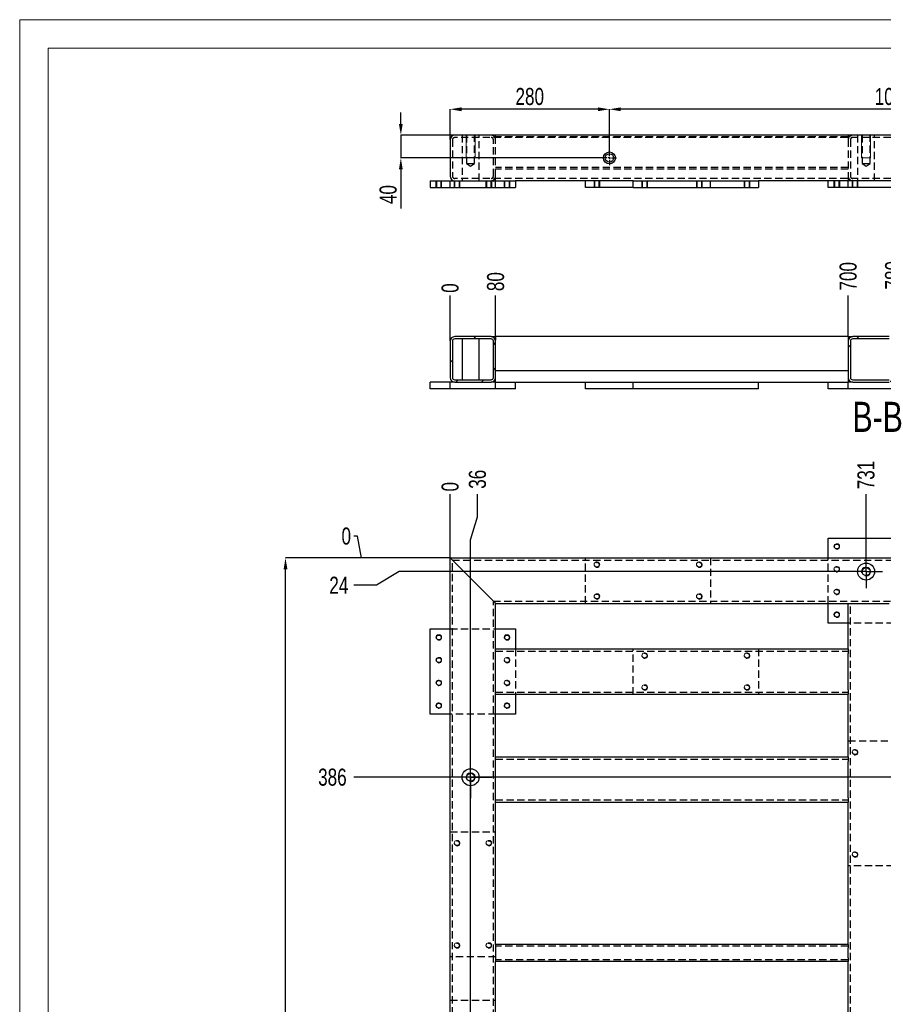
# Model space of a CAD drawing. Header units: millimetres. Extents: x 0 to 841, y 0 to 594.
# Tile 9 of 19: x 0 to 152, y 421 to 594. Entities that reach past the tile are written whole.
import ezdxf

# ---------------------------------------------------------------- set-up
doc = ezdxf.new("R2010")
doc.units = ezdxf.units.MM
doc.header["$PDSIZE"] = -1
doc.linetypes.add('CENTERX2', pattern=[20.32, 12.7, -2.54, 2.54, -2.54])
doc.linetypes.add('HIDDEN', pattern=[1.905, 1.27, -0.635])
for name, color, linetype in [('COTES', 1, 'Continuous'), ('NOTES', 6, 'Continuous'), ('TRAIT-FINS', 9, 'Continuous'), ('TRAIT-MIXTES', 3, 'CENTERX2'), ('TRAIT-TIRET', 2, 'HIDDEN')]:
    doc.layers.add(name, color=color, linetype=linetype)
doc.layers.add('TRAIT-FORT', color=4, linetype='Continuous', lineweight=25)
doc.styles.add('SLDTEXTSTYLE0', font='TXT', dxfattribs={"width": 0.75})
doc.dimstyles.new('SLDDIMSTYLE0', dxfattribs={"dimtxt": 3, "dimasz": 0.333333, "dimexe": 0, "dimexo": 0.0625, "dimgap": 0.75, "dimtad": 0, "dimtih": 1, "dimtoh": 1, "dimdec": 0, "dimlfac": 10, "dimrnd": 1e-09, "dimdsep": 46, "dimtxsty": 'SLDTEXTSTYLE0', "dimblk1": 'ORIGIN', "dimblk2": 'ORIGIN', "dimsah": 1, "dimcen": 0.09, "dimadec": 0, "dimazin": 2, "dimtfac": 1, "dimtdec": 0, "dimtofl": 0, "dimtmove": 0, "dimatfit": 3, "dimldrblk": 'ORIGIN', "dimfxl": 1, "dimfrac": 2, "dimtolj": 1, "dimtzin": 12, "dimarcsym": 0})
doc.dimstyles.new('SLDDIMSTYLE1', dxfattribs={"dimtxt": 3, "dimasz": 2, "dimexe": 0, "dimexo": 0.0625, "dimgap": 0.75, "dimtad": 0, "dimtih": 1, "dimtoh": 1, "dimdec": 0, "dimlfac": 10, "dimrnd": 1e-09, "dimzin": 12, "dimdsep": 46, "dimtxsty": 'SLDTEXTSTYLE0', "dimsah": 1, "dimcen": 0.09, "dimadec": 0, "dimazin": 3, "dimtfac": 1, "dimtdec": 0, "dimtofl": 0, "dimtmove": 0, "dimatfit": 3, "dimfxl": 1, "dimfrac": 2, "dimtolj": 1, "dimtzin": 12, "dimarcsym": 0})
doc.dimstyles.new('SLDDIMSTYLE2', dxfattribs={"dimtxt": 3, "dimasz": 2, "dimexe": 0, "dimexo": 0.0625, "dimgap": 0.75, "dimtad": 1, "dimdec": 0, "dimlfac": 10, "dimrnd": 1e-09, "dimzin": 12, "dimdsep": 46, "dimtxsty": 'SLDTEXTSTYLE0', "dimsah": 1, "dimcen": 0.09, "dimadec": 0, "dimazin": 3, "dimtfac": 1, "dimtdec": 0, "dimtofl": 0, "dimtmove": 0, "dimatfit": 3, "dimfxl": 1, "dimfrac": 2, "dimtolj": 1, "dimtzin": 12, "dimarcsym": 0})
doc.dimstyles.new('SLDDIMSTYLE3', dxfattribs={"dimtxt": 3, "dimasz": 2, "dimexe": 0, "dimexo": 0.0625, "dimgap": 0.75, "dimtad": 1, "dimdec": 0, "dimlfac": 10, "dimrnd": 1e-09, "dimzin": 12, "dimdsep": 46, "dimtxsty": 'SLDTEXTSTYLE0', "dimsah": 1, "dimcen": 0.09, "dimadec": 0, "dimazin": 3, "dimtfac": 1, "dimtdec": 0, "dimtmove": 0, "dimatfit": 0, "dimfxl": 1, "dimfrac": 2, "dimtolj": 1, "dimtzin": 12, "dimarcsym": 0})
pattern_1 = [(45, (0, 0), (-13.4704, 13.4704), []), (45, (4.49, 2e-323), (-13.4704, 13.4704), []), (45, (8.98, 4e-323), (-13.4704, 13.4704), []), (45, (13.47, 6e-323), (-13.4704, 13.4704), [])]

# ---------------------------------------------------------------- blocks, each defined once
blk = doc.blocks.new('_D')
at = {"layer": 'COTES', "color": 0, "lineweight": -2, "transparency": 16777216}
blk.add_line((75.7, 499.36), (75.7, 510.5), dxfattribs=at)
at = {"layer": 'Defpoints', "color": 0, "transparency": 16777216}
for p in [(75.7, 510.5), (75.7, 499.3), (75.7, 499.3)]:
    blk.add_point(p, dxfattribs=at)
at = {"layer": 'COTES', "color": 0, "transparency": 16777216, "insert": (75.7, 511.82), "char_height": 3, "attachment_point": 5, "rotation": 90, "style": 'SLDTEXTSTYLE0'}
blk.add_mtext('\\A1;0', dxfattribs=at)
blk = doc.blocks.new('_Origin')
at = {"color": 0, "linetype": 'ByBlock', "lineweight": -2}
blk.add_line((0, 0), (-1, 0), dxfattribs=at)
blk.add_circle((0, 0), 0.5, dxfattribs=at)
blk = doc.blocks.new('_D_1')
at = {"layer": 'COTES', "color": 0, "lineweight": -2, "transparency": 16777216}
for p, q in [((80.51, 506.5), (80.51, 510.5)), ((79.3, 502.5), (80.51, 506.5)), ((79.3, 293.98), (79.3, 502.5))]:
    blk.add_line(p, q, dxfattribs=at)
at = {"layer": 'Defpoints', "color": 0, "transparency": 16777216}
for p in [(80.51, 510.5), (75.7, 499.3), (79.3, 293.92)]:
    blk.add_point(p, dxfattribs=at)
at = {"layer": 'COTES', "color": 0, "transparency": 16777216, "insert": (80.51, 513.13), "char_height": 3, "attachment_point": 5, "rotation": 90, "style": 'SLDTEXTSTYLE0'}
blk.add_mtext('\\A1;36', dxfattribs=at)
blk = doc.blocks.new('_D_2')
at = {"layer": 'COTES', "color": 0, "lineweight": -2, "transparency": 16777216}
blk.add_line((148.84, 499.86), (148.84, 510.5), dxfattribs=at)
at = {"layer": 'Defpoints', "color": 0, "transparency": 16777216}
for p in [(148.84, 510.5), (75.7, 499.3), (148.84, 499.8)]:
    blk.add_point(p, dxfattribs=at)
at = {"layer": 'COTES', "color": 0, "transparency": 16777216, "insert": (148.84, 513.88), "char_height": 3, "attachment_point": 5, "rotation": 90, "style": 'SLDTEXTSTYLE0'}
blk.add_mtext('\\A1;731', dxfattribs=at)
blk = doc.blocks.new('_D_3')
at = {"layer": 'COTES', "color": 0, "lineweight": -2, "transparency": 16777216}
blk.add_line((218.38, 507.7), (218.38, 510.5), dxfattribs=at)
at = {"layer": 'Defpoints', "color": 0, "transparency": 16777216}
for p in [(218.38, 510.5), (218.38, 507.64), (75.7, 499.3)]:
    blk.add_point(p, dxfattribs=at)
at = {"layer": 'COTES', "color": 0, "transparency": 16777216, "insert": (218.38, 515), "char_height": 3, "attachment_point": 5, "rotation": 90, "style": 'SLDTEXTSTYLE0'}
blk.add_mtext('\\A1;1427', dxfattribs=at)
blk = doc.blocks.new('_D_4')
at = {"layer": 'COTES', "color": 0, "lineweight": -2, "transparency": 16777216}
for p, q in [((59.41, 503.12), (58.74, 503.12)), ((60.08, 499.3), (59.41, 503.12)), ((75.64, 499.3), (60.08, 499.3))]:
    blk.add_line(p, q, dxfattribs=at)
at = {"layer": 'Defpoints', "color": 0, "transparency": 16777216}
for p in [(58.74, 503.12), (75.7, 499.3), (75.7, 499.3)]:
    blk.add_point(p, dxfattribs=at)
at = {"layer": 'COTES', "color": 0, "transparency": 16777216, "insert": (57.43, 503.12), "char_height": 3, "attachment_point": 5, "style": 'SLDTEXTSTYLE0'}
blk.add_mtext('\\A1;0', dxfattribs=at)
blk = doc.blocks.new('_D_5')
at = {"layer": 'COTES', "color": 0, "lineweight": -2, "transparency": 16777216}
for p, q in [((66.74, 496.9), (62.74, 494.49)), ((145.88, 496.9), (66.74, 496.9)), ((62.74, 494.49), (58.74, 494.49))]:
    blk.add_line(p, q, dxfattribs=at)
at = {"layer": 'Defpoints', "color": 0, "transparency": 16777216}
for p in [(75.7, 499.3), (145.94, 496.9), (58.74, 494.49)]:
    blk.add_point(p, dxfattribs=at)
at = {"layer": 'COTES', "color": 0, "transparency": 16777216, "insert": (56.12, 494.49), "char_height": 3, "attachment_point": 5, "style": 'SLDTEXTSTYLE0'}
blk.add_mtext('\\A1;24', dxfattribs=at)
blk = doc.blocks.new('_D_6')
at = {"layer": 'COTES', "color": 0, "lineweight": -2, "transparency": 16777216}
blk.add_line((214.62, 460.7), (58.74, 460.7), dxfattribs=at)
at = {"layer": 'Defpoints', "color": 0, "transparency": 16777216}
for p in [(75.7, 499.3), (58.74, 460.7), (214.68, 460.7)]:
    blk.add_point(p, dxfattribs=at)
at = {"layer": 'COTES', "color": 0, "transparency": 16777216, "insert": (54.99, 460.7), "char_height": 3, "attachment_point": 5, "style": 'SLDTEXTSTYLE0'}
blk.add_mtext('\\A1;386', dxfattribs=at)
blk = doc.blocks.new('_D_7')
at = {"layer": 'COTES', "color": 0, "lineweight": -2, "transparency": 16777216}
blk.add_line((214.62, 290.22), (58.74, 290.22), dxfattribs=at)
at = {"layer": 'Defpoints', "color": 0, "transparency": 16777216}
for p in [(75.7, 499.3), (58.74, 290.22), (214.68, 290.22)]:
    blk.add_point(p, dxfattribs=at)
at = {"layer": 'COTES', "color": 0, "transparency": 16777216, "insert": (54.43, 290.22), "char_height": 3, "attachment_point": 5, "style": 'SLDTEXTSTYLE0'}
blk.add_mtext('\\A1;2091', dxfattribs=at)
blk = doc.blocks.new('_D_9')
at = {"layer": 'COTES', "color": 0, "lineweight": -2, "transparency": 16777216}
for p, q in [((75.64, 499.3), (46.74, 499.3)), ((46.74, 266.3), (46.74, 497.3)), ((75.64, 264.3), (46.74, 264.3))]:
    blk.add_line(p, q, dxfattribs=at)
at = {"layer": 'COTES', "color": 0, "transparency": 16777216}
for points in [[(46.41, 497.3), (47.08, 497.3), (46.74, 499.3)], [(46.41, 266.3), (47.08, 266.3), (46.74, 264.3)]]:
    blk.add_solid(points, dxfattribs=at)
at = {"layer": 'Defpoints', "color": 0, "transparency": 16777216}
for p in [(46.74, 499.3), (75.7, 499.3), (75.7, 264.3)]:
    blk.add_point(p, dxfattribs=at)
at = {"layer": 'COTES', "color": 0, "transparency": 16777216, "insert": (42.99, 381.8), "char_height": 3, "attachment_point": 2, "rotation": 90, "style": 'SLDTEXTSTYLE0'}
blk.add_mtext('\\A1;2350', dxfattribs=at)
blk = doc.blocks.new('SW_CENTERMARKSYMBOL_2')
at = {"layer": 'TRAIT-MIXTES', "color": 0}
for p, q in [((0, 2.2), (0, 3.7)), ((0, 0), (0, 2.2)), ((-2.2, 0), (-3.7, 0)), ((0, 0), (-2.2, 0)), ((0, 0), (0, -2.2)), ((0, 0), (2.2, 0)), ((2.2, 0), (3.7, 0)), ((0, -2.2), (0, -3.7))]:
    blk.add_line(p, q, dxfattribs=at)
blk = doc.blocks.new('SW_CENTERMARKSYMBOL_3')
at = {"layer": 'TRAIT-MIXTES', "color": 0}
for p, q in [((0, 2.2), (0, 2.9)), ((0, 0), (0, 2.2)), ((-2.2, 0), (-2.9, 0)), ((0, 0), (-2.2, 0)), ((0, 0), (0, -2.2)), ((0, 0), (2.2, 0)), ((2.2, 0), (2.9, 0)), ((0, -2.2), (0, -2.9))]:
    blk.add_line(p, q, dxfattribs=at)
blk = doc.blocks.new('_D_43')
at = {"layer": 'COTES', "color": 0, "lineweight": -2, "transparency": 16777216}
for p, q in [((103.7, 570.98), (103.7, 578.24)), ((201.7, 578.24), (105.7, 578.24)), ((203.7, 570.98), (203.7, 578.24))]:
    blk.add_line(p, q, dxfattribs=at)
at = {"layer": 'COTES', "color": 0, "transparency": 16777216}
for points in [[(105.7, 578.57), (105.7, 577.9), (103.7, 578.24)], [(201.7, 578.57), (201.7, 577.9), (203.7, 578.24)]]:
    blk.add_solid(points, dxfattribs=at)
at = {"layer": 'Defpoints', "color": 0, "transparency": 16777216}
for p in [(103.7, 578.24), (103.7, 570.92), (203.7, 570.92)]:
    blk.add_point(p, dxfattribs=at)
at = {"layer": 'COTES', "color": 0, "transparency": 16777216, "insert": (153.7, 581.99), "char_height": 3, "attachment_point": 2, "style": 'SLDTEXTSTYLE0'}
blk.add_mtext('\\A1;1000', dxfattribs=at)
blk = doc.blocks.new('_D_44')
at = {"layer": 'COTES', "color": 0, "lineweight": -2, "transparency": 16777216}
for p, q in [((75.7, 572.93), (75.7, 578.24)), ((101.7, 578.24), (77.7, 578.24)), ((103.7, 570.98), (103.7, 578.24))]:
    blk.add_line(p, q, dxfattribs=at)
at = {"layer": 'COTES', "color": 0, "transparency": 16777216}
for points in [[(77.7, 578.57), (77.7, 577.9), (75.7, 578.24)], [(101.7, 578.57), (101.7, 577.9), (103.7, 578.24)]]:
    blk.add_solid(points, dxfattribs=at)
at = {"layer": 'Defpoints', "color": 0, "transparency": 16777216}
for p in [(75.7, 578.24), (75.7, 572.87), (103.7, 570.92)]:
    blk.add_point(p, dxfattribs=at)
at = {"layer": 'COTES', "color": 0, "transparency": 16777216, "insert": (89.7, 581.99), "char_height": 3, "attachment_point": 2, "style": 'SLDTEXTSTYLE0'}
blk.add_mtext('\\A1;280', dxfattribs=at)
blk = doc.blocks.new('_D_45')
at = {"layer": 'COTES', "color": 0, "lineweight": -2, "transparency": 16777216}
for p, q in [((67.03, 575.67), (67.03, 577.67)), ((76.44, 573.67), (67.03, 573.67)), ((67.03, 573.67), (67.03, 569.67)), ((102.39, 569.67), (67.03, 569.67)), ((67.03, 567.67), (67.03, 560.79))]:
    blk.add_line(p, q, dxfattribs=at)
at = {"layer": 'COTES', "color": 0, "transparency": 16777216}
for points in [[(66.69, 575.67), (67.36, 575.67), (67.03, 573.67)], [(66.69, 567.67), (67.36, 567.67), (67.03, 569.67)]]:
    blk.add_solid(points, dxfattribs=at)
at = {"layer": 'Defpoints', "color": 0, "transparency": 16777216}
for p in [(67.03, 573.67), (76.5, 573.67), (102.45, 569.67)]:
    blk.add_point(p, dxfattribs=at)
at = {"layer": 'COTES', "color": 0, "transparency": 16777216, "insert": (63.28, 563.23), "char_height": 3, "attachment_point": 2, "rotation": 90, "style": 'SLDTEXTSTYLE0'}
blk.add_mtext('\\A1;40', dxfattribs=at)
blk = doc.blocks.new('SW_CENTERMARKSYMBOL_24')
at = {"layer": 'TRAIT-MIXTES', "color": 0}
for p, q in [((-0.4, 0), (-1.25, 0)), ((0, 0), (-0.2, 0)), ((0, 0.4), (0, 1.25)), ((0, 0), (0, 0.2)), ((0, 0), (0, -0.2)), ((0, 0), (0.2, 0)), ((0.4, 0), (1.25, 0)), ((0, -0.4), (0, -1.25))]:
    blk.add_line(p, q, dxfattribs=at)
blk = doc.blocks.new('_D_103')
at = {"layer": 'COTES', "color": 0, "lineweight": -2, "transparency": 16777216}
blk.add_line((75.7, 537.49), (75.7, 545.47), dxfattribs=at)
at = {"layer": 'Defpoints', "color": 0, "transparency": 16777216}
for p in [(75.7, 545.47), (75.7, 537.43), (75.7, 537.43)]:
    blk.add_point(p, dxfattribs=at)
at = {"layer": 'COTES', "color": 0, "transparency": 16777216, "insert": (75.7, 546.78), "char_height": 3, "attachment_point": 5, "rotation": 90, "style": 'SLDTEXTSTYLE0'}
blk.add_mtext('\\A1;0', dxfattribs=at)
blk = doc.blocks.new('_D_104')
at = {"layer": 'COTES', "color": 0, "lineweight": -2, "transparency": 16777216}
blk.add_line((83.7, 538.29), (83.7, 545.47), dxfattribs=at)
at = {"layer": 'Defpoints', "color": 0, "transparency": 16777216}
for p in [(83.7, 545.47), (75.7, 537.43), (83.7, 538.23)]:
    blk.add_point(p, dxfattribs=at)
at = {"layer": 'COTES', "color": 0, "transparency": 16777216, "insert": (83.7, 547.91), "char_height": 3, "attachment_point": 5, "rotation": 90, "style": 'SLDTEXTSTYLE0'}
blk.add_mtext('\\A1;80', dxfattribs=at)
blk = doc.blocks.new('_D_105')
at = {"layer": 'COTES', "color": 0, "lineweight": -2, "transparency": 16777216}
blk.add_line((145.7, 538.29), (145.7, 545.47), dxfattribs=at)
at = {"layer": 'Defpoints', "color": 0, "transparency": 16777216}
for p in [(145.7, 545.47), (75.7, 537.43), (145.7, 538.23)]:
    blk.add_point(p, dxfattribs=at)
at = {"layer": 'COTES', "color": 0, "transparency": 16777216, "insert": (145.7, 548.85), "char_height": 3, "attachment_point": 5, "rotation": 90, "style": 'SLDTEXTSTYLE0'}
blk.add_mtext('\\A1;700', dxfattribs=at)
blk = doc.blocks.new('_D_106')
at = {"layer": 'COTES', "color": 0, "lineweight": -2, "transparency": 16777216}
blk.add_line((153.7, 538.29), (153.7, 545.47), dxfattribs=at)
at = {"layer": 'Defpoints', "color": 0, "transparency": 16777216}
for p in [(153.7, 545.47), (75.7, 537.43), (153.7, 538.23)]:
    blk.add_point(p, dxfattribs=at)
at = {"layer": 'COTES', "color": 0, "transparency": 16777216, "insert": (153.7, 549.03), "char_height": 3, "attachment_point": 5, "rotation": 90, "style": 'SLDTEXTSTYLE0'}
blk.add_mtext('\\A1;780', dxfattribs=at)
blk = doc.blocks.new('_D_107')
at = {"layer": 'COTES', "color": 0, "lineweight": -2, "transparency": 16777216}
blk.add_line((231.7, 538.29), (231.7, 545.47), dxfattribs=at)
at = {"layer": 'Defpoints', "color": 0, "transparency": 16777216}
for p in [(231.7, 545.47), (75.7, 537.43), (231.7, 538.23)]:
    blk.add_point(p, dxfattribs=at)
at = {"layer": 'COTES', "color": 0, "transparency": 16777216, "insert": (231.7, 549.78), "char_height": 3, "attachment_point": 5, "rotation": 90, "style": 'SLDTEXTSTYLE0'}
blk.add_mtext('\\A1;1560', dxfattribs=at)
blk = doc.blocks.new('_D_108')
at = {"layer": 'COTES', "color": 0, "lineweight": -2, "transparency": 16777216}
blk.add_line((239.7, 537.49), (239.7, 545.47), dxfattribs=at)
at = {"layer": 'Defpoints', "color": 0, "transparency": 16777216}
for p in [(239.7, 545.47), (75.7, 537.43), (239.7, 537.43)]:
    blk.add_point(p, dxfattribs=at)
at = {"layer": 'COTES', "color": 0, "transparency": 16777216, "insert": (239.7, 549.78), "char_height": 3, "attachment_point": 5, "rotation": 90, "style": 'SLDTEXTSTYLE0'}
blk.add_mtext('\\A1;1640', dxfattribs=at)

msp = doc.modelspace()

# ---------------------------------------------------------------- hatches: boundary and pattern name
at = {"layer": 'TRAIT-FINS'}
h = msp.add_hatch(dxfattribs=at)
h.set_pattern_fill('DIN 201 ACIER ET FONTE', color=256, style=0, pattern_type=2)
h.set_pattern_definition(pattern_1)
edge = h.paths.add_edge_path(flags=0)
edge.add_line((76.5, 530.23), (82.9, 530.23))
edge.add_arc((82.9, 531.03), 0.8, 270, 360)
edge.add_line((83.7, 531.03), (83.7, 537.43))
edge.add_arc((82.9, 537.43), 0.8, 0, 90)
edge.add_line((82.9, 538.23), (76.5, 538.23))
edge.add_arc((76.5, 537.43), 0.8, 90, 180)
edge.add_line((75.7, 537.43), (75.7, 531.03))
edge.add_arc((76.5, 531.03), 0.8, 180, 270)
edge = h.paths.add_edge_path(flags=0)
edge.add_arc((82.9, 531.03), 0.4, 270, 360, ccw=False)
edge.add_line((82.9, 530.63), (76.5, 530.63))
edge.add_arc((76.5, 531.03), 0.4, 180, 270, ccw=False)
edge.add_line((76.1, 531.03), (76.1, 537.43))
edge.add_arc((76.5, 537.43), 0.4, 90, 180, ccw=False)
edge.add_line((76.5, 537.83), (82.9, 537.83))
edge.add_arc((82.9, 537.43), 0.4, 0, 90, ccw=False)
edge.add_line((83.3, 537.43), (83.3, 531.03))
h = msp.add_hatch(dxfattribs=at)
h.set_pattern_fill('DIN 201 ACIER ET FONTE', color=256, style=0, pattern_type=2)
h.set_pattern_definition(pattern_1)
edge = h.paths.add_edge_path(flags=0)
edge.add_line((146.5, 530.23), (152.9, 530.23))
edge.add_arc((152.9, 531.03), 0.8, 270, 360)
edge.add_line((153.7, 531.03), (153.7, 537.43))
edge.add_arc((152.9, 537.43), 0.8, 0, 90)
edge.add_line((152.9, 538.23), (146.5, 538.23))
edge.add_arc((146.5, 537.43), 0.8, 90, 180)
edge.add_line((145.7, 537.43), (145.7, 531.03))
edge.add_arc((146.5, 531.03), 0.8, 180, 270)
edge = h.paths.add_edge_path(flags=0)
edge.add_arc((152.9, 531.03), 0.4, 270, 360, ccw=False)
edge.add_line((152.9, 530.63), (146.5, 530.63))
edge.add_arc((146.5, 531.03), 0.4, 180, 270, ccw=False)
edge.add_line((146.1, 531.03), (146.1, 537.43))
edge.add_arc((146.5, 537.43), 0.4, 90, 180, ccw=False)
edge.add_line((146.5, 537.83), (152.9, 537.83))
edge.add_arc((152.9, 537.43), 0.4, 0, 90, ccw=False)
edge.add_line((153.3, 537.43), (153.3, 531.03))

# ---------------------------------------------------------------- linework, layer by layer
at = {"lineweight": 18}
for p, q in [((841, 594), (0, 594)), ((0, 594), (0, 0)), ((5, 589), (5, 5)), ((836, 589), (5, 589))]:
    msp.add_line(p, q, dxfattribs=at)
at = {"layer": 'TRAIT-FINS', "lineweight": 18}
for p, q in [((78.5, 573.67), (78.5, 569.67)), ((78.5, 573.67), (78.5, 569.67)), ((80.1, 573.67), (80.1, 569.67)), ((80.1, 573.67), (80.1, 569.67)), ((148.04, 573.67), (148.04, 569.67)), ((149.64, 573.67), (149.64, 569.67)), ((78.5, 569.67), (80.1, 569.67)), ((78.5, 569.67), (80.1, 569.67)), ((148.04, 569.67), (149.64, 569.67)), ((73.2, 564.47), (73.2, 565.67)), ((74.2, 565.67), (73.2, 565.67)), ((73.2, 564.47), (73.2, 565.67)), ((74.2, 565.67), (73.2, 565.67)), ((73.2, 564.47), (73.2, 565.67)), ((74.2, 565.67), (73.2, 565.67)), ((73.2, 564.47), (73.2, 565.67)), ((74.2, 565.67), (73.2, 565.67)), ((73.2, 564.47), (73.2, 565.67)), ((74.2, 565.67), (73.2, 565.67)), ((73.2, 564.47), (73.2, 565.67)), ((74.2, 565.67), (73.2, 565.67)), ((73.2, 564.47), (73.2, 565.67)), ((74.2, 565.67), (73.2, 565.67)), ((73.2, 564.47), (73.2, 565.67)), ((74.2, 565.67), (73.2, 565.67)), ((74.2, 564.47), (74.2, 565.67)), ((74.2, 564.47), (74.2, 565.67)), ((74.2, 564.47), (74.2, 565.67)), ((74.2, 564.47), (74.2, 565.67)), ((74.2, 564.47), (74.2, 565.67)), ((74.2, 564.47), (74.2, 565.67)), ((74.2, 564.47), (74.2, 565.67)), ((74.2, 564.47), (74.2, 565.67)), ((76.4, 564.47), (76.4, 565.67)), ((77.4, 565.67), (76.4, 565.67)), ((76.4, 564.47), (76.4, 565.67)), ((77.4, 565.67), (76.4, 565.67)), ((76.4, 564.47), (76.4, 565.67)), ((77.4, 565.67), (76.4, 565.67)), ((76.4, 564.47), (76.4, 565.67)), ((77.4, 565.67), (76.4, 565.67)), ((76.4, 564.47), (76.4, 565.67)), ((77.4, 565.67), (76.4, 565.67)), ((76.4, 564.47), (76.4, 565.67)), ((77.4, 565.67), (76.4, 565.67)), ((77.4, 564.47), (77.4, 565.67)), ((77.4, 564.47), (77.4, 565.67)), ((77.4, 564.47), (77.4, 565.67)), ((77.4, 564.47), (77.4, 565.67)), ((77.4, 564.47), (77.4, 565.67)), ((77.4, 564.47), (77.4, 565.67)), ((82, 564.47), (82, 565.67)), ((83, 565.67), (82, 565.67)), ((82, 564.47), (82, 565.67)), ((83, 565.67), (82, 565.67)), ((82, 564.47), (82, 565.67)), ((83, 565.67), (82, 565.67)), ((82, 564.47), (82, 565.67)), ((83, 565.67), (82, 565.67)), ((82, 564.47), (82, 565.67)), ((83, 565.67), (82, 565.67)), ((82, 564.47), (82, 565.67)), ((83, 565.67), (82, 565.67)), ((83, 564.47), (83, 565.67)), ((83, 564.47), (83, 565.67)), ((83, 564.47), (83, 565.67)), ((83, 564.47), (83, 565.67)), ((83, 564.47), (83, 565.67)), ((83, 564.47), (83, 565.67)), ((85.2, 564.47), (85.2, 565.67)), ((86.2, 565.67), (85.2, 565.67)), ((85.2, 564.47), (85.2, 565.67)), ((86.2, 565.67), (85.2, 565.67)), ((85.2, 564.47), (85.2, 565.67)), ((86.2, 565.67), (85.2, 565.67)), ((85.2, 564.47), (85.2, 565.67)), ((86.2, 565.67), (85.2, 565.67)), ((85.2, 564.47), (85.2, 565.67)), ((86.2, 565.67), (85.2, 565.67)), ((85.2, 564.47), (85.2, 565.67)), ((86.2, 565.67), (85.2, 565.67)), ((85.2, 564.47), (85.2, 565.67)), ((86.2, 565.67), (85.2, 565.67)), ((85.2, 564.47), (85.2, 565.67)), ((86.2, 565.67), (85.2, 565.67)), ((86.2, 564.47), (86.2, 565.67)), ((86.2, 564.47), (86.2, 565.67)), ((86.2, 564.47), (86.2, 565.67)), ((86.2, 564.47), (86.2, 565.67)), ((86.2, 564.47), (86.2, 565.67)), ((86.2, 564.47), (86.2, 565.67)), ((86.2, 564.47), (86.2, 565.67)), ((86.2, 564.47), (86.2, 565.67)), ((101, 564.47), (101, 565.67)), ((102, 565.67), (101, 565.67)), ((101, 564.47), (101, 565.67)), ((102, 565.67), (101, 565.67)), ((102, 564.47), (102, 565.67)), ((102, 564.47), (102, 565.67)), ((109.4, 564.47), (109.4, 565.67)), ((110.4, 565.67), (109.4, 565.67)), ((109.4, 564.47), (109.4, 565.67)), ((110.4, 565.67), (109.4, 565.67)), ((109.4, 564.47), (109.4, 565.67)), ((110.4, 565.67), (109.4, 565.67)), ((109.4, 564.47), (109.4, 565.67)), ((110.4, 565.67), (109.4, 565.67)), ((110.4, 564.47), (110.4, 565.67)), ((110.4, 564.47), (110.4, 565.67)), ((110.4, 564.47), (110.4, 565.67)), ((110.4, 564.47), (110.4, 565.67)), ((119, 564.47), (119, 565.67)), ((120, 565.67), (119, 565.67)), ((119, 564.47), (119, 565.67)), ((120, 565.67), (119, 565.67)), ((120, 564.47), (120, 565.67)), ((120, 564.47), (120, 565.67)), ((127.4, 564.47), (127.4, 565.67)), ((128.4, 565.67), (127.4, 565.67)), ((127.4, 564.47), (127.4, 565.67)), ((128.4, 565.67), (127.4, 565.67)), ((127.4, 564.47), (127.4, 565.67)), ((128.4, 565.67), (127.4, 565.67)), ((127.4, 564.47), (127.4, 565.67)), ((128.4, 565.67), (127.4, 565.67)), ((128.4, 564.47), (128.4, 565.67)), ((128.4, 564.47), (128.4, 565.67)), ((128.4, 564.47), (128.4, 565.67)), ((128.4, 564.47), (128.4, 565.67)), ((143.2, 564.47), (143.2, 565.67)), ((144.2, 565.67), (143.2, 565.67)), ((143.2, 564.47), (143.2, 565.67)), ((144.2, 565.67), (143.2, 565.67)), ((143.2, 564.47), (143.2, 565.67)), ((144.2, 565.67), (143.2, 565.67)), ((143.2, 564.47), (143.2, 565.67)), ((144.2, 565.67), (143.2, 565.67)), ((143.2, 564.47), (143.2, 565.67)), ((144.2, 565.67), (143.2, 565.67)), ((143.2, 564.47), (143.2, 565.67)), ((144.2, 565.67), (143.2, 565.67)), ((143.2, 564.47), (143.2, 565.67)), ((144.2, 565.67), (143.2, 565.67)), ((143.2, 564.47), (143.2, 565.67)), ((144.2, 565.67), (143.2, 565.67)), ((144.2, 564.47), (144.2, 565.67)), ((144.2, 564.47), (144.2, 565.67)), ((144.2, 564.47), (144.2, 565.67)), ((144.2, 564.47), (144.2, 565.67)), ((144.2, 564.47), (144.2, 565.67)), ((144.2, 564.47), (144.2, 565.67)), ((144.2, 564.47), (144.2, 565.67)), ((144.2, 564.47), (144.2, 565.67)), ((146.4, 564.47), (146.4, 565.67)), ((147.4, 565.67), (146.4, 565.67)), ((146.4, 564.47), (146.4, 565.67)), ((147.4, 565.67), (146.4, 565.67)), ((146.4, 564.47), (146.4, 565.67)), ((147.4, 565.67), (146.4, 565.67)), ((146.4, 564.47), (146.4, 565.67)), ((147.4, 565.67), (146.4, 565.67)), ((147.4, 564.47), (147.4, 565.67)), ((147.4, 564.47), (147.4, 565.67)), ((147.4, 564.47), (147.4, 565.67)), ((147.4, 564.47), (147.4, 565.67))]:
    msp.add_line(p, q, dxfattribs=at)
for centre, radius in [((143.7, 501.3), 0.5), ((101.5, 498.1), 0.5), ((119.5, 498.1), 0.5), ((143.7, 497.3), 0.5), ((148.84, 496.9), 0.8), ((143.7, 493.3), 0.5), ((101.5, 492.5), 0.5), ((119.5, 492.5), 0.5), ((143.7, 489.3), 0.5), ((73.7, 485.3), 0.5), ((85.7, 485.3), 0.5), ((73.7, 481.3), 0.5), ((85.7, 481.3), 0.5), ((109.9, 482.1), 0.5), ((127.9, 482.1), 0.5), ((73.7, 477.3), 0.5), ((85.7, 477.3), 0.5), ((109.9, 476.5), 0.5), ((127.9, 476.5), 0.5), ((73.7, 473.3), 0.5), ((85.7, 473.3), 0.5), ((146.9, 465.1), 0.5), ((79.3, 460.7), 0.8), ((76.9, 449.1), 0.5), ((82.5, 449.1), 0.5), ((146.9, 447.1), 0.5), ((76.9, 431.1), 0.5), ((82.5, 431.1), 0.5)]:
    msp.add_arc(centre, radius, 255, 195, dxfattribs=at)
at = {"layer": 'TRAIT-FORT', "lineweight": 25}
for p, q in [((238.9, 573.67), (76.5, 573.67)), ((75.7, 572.87), (75.7, 566.47)), ((72.2, 565.67), (87.2, 565.67)), ((72.2, 565.67), (72.2, 564.47)), ((107.9, 565.67), (87.2, 565.67)), ((87.2, 565.67), (87.2, 564.47)), ((99.5, 564.47), (99.5, 565.67)), ((107.9, 564.47), (107.9, 565.67)), ((107.9, 565.67), (129.9, 565.67)), ((185.5, 565.67), (129.9, 565.67)), ((129.9, 565.67), (129.9, 564.47)), ((142.2, 564.47), (142.2, 565.67)), ((145.7, 564.47), (145.7, 565.67)), ((72.2, 564.47), (87.2, 564.47)), ((107.9, 564.47), (99.5, 564.47)), ((107.9, 564.47), (129.9, 564.47)), ((145.7, 564.47), (142.2, 564.47)), ((153.7, 564.47), (145.7, 564.47)), ((75.7, 537.43), (75.7, 531.03)), ((76.1, 537.43), (76.1, 531.03)), ((82.9, 538.23), (76.5, 538.23)), ((82.9, 537.83), (76.5, 537.83)), ((77.8, 537.83), (77.8, 530.63)), ((80.8, 530.63), (80.8, 537.83)), ((82.9, 538.23), (83.7, 538.23)), ((83.3, 531.03), (83.3, 537.43)), ((145.7, 538.23), (83.7, 538.23)), ((83.7, 538.23), (83.7, 537.63)), ((83.7, 531.03), (83.7, 537.43)), ((145.7, 538.23), (146.5, 538.23)), ((145.7, 538.23), (145.7, 537.63)), ((145.7, 537.43), (145.7, 531.03)), ((146.1, 537.43), (146.1, 531.03)), ((152.9, 538.23), (146.5, 538.23)), ((152.9, 537.83), (146.5, 537.83)), ((145.7, 532.23), (83.7, 532.23)), ((72.2, 529.03), (72.2, 530.23)), ((75.7, 530.23), (72.2, 530.23)), ((76.5, 530.23), (75.7, 530.23)), ((75.7, 529.03), (75.7, 530.23)), ((76.5, 530.63), (82.9, 530.63)), ((76.5, 530.23), (82.9, 530.23)), ((83.7, 530.23), (82.9, 530.23)), ((83.7, 530.23), (83.7, 531.03)), ((83.7, 530.23), (145.7, 530.23)), ((83.7, 529.03), (83.7, 530.23)), ((87.2, 529.03), (87.2, 530.23)), ((99.5, 529.03), (99.5, 530.23)), ((107.9, 529.03), (107.9, 530.23)), ((129.9, 529.03), (129.9, 530.23)), ((142.2, 529.03), (142.2, 530.23)), ((145.7, 531.03), (145.7, 530.23)), ((145.7, 529.03), (145.7, 530.23)), ((146.5, 530.23), (145.7, 530.23)), ((146.5, 530.63), (152.9, 530.63)), ((146.5, 530.23), (152.9, 530.23)), ((75.7, 529.03), (72.2, 529.03)), ((83.7, 529.03), (75.7, 529.03)), ((87.2, 529.03), (83.7, 529.03)), ((107.9, 529.03), (99.5, 529.03)), ((129.9, 529.03), (107.9, 529.03)), ((145.7, 529.03), (142.2, 529.03)), ((153.7, 529.03), (145.7, 529.03)), ((142.2, 499.3), (142.2, 502.8)), ((142.2, 502.8), (157.2, 502.8)), ((75.7, 499.3), (231.2, 499.3)), ((75.7, 264.3), (75.7, 499.3)), ((82.9, 492.1), (76.5, 498.5)), ((83.7, 491.3), (145.7, 491.3)), ((83.7, 483.3), (83.7, 491.3)), ((142.2, 487.8), (142.2, 491.3)), ((145.7, 483.3), (145.7, 491.3)), ((145.7, 491.3), (146.5, 491.3)), ((146.5, 491.3), (152.9, 491.3)), ((145.7, 487.8), (142.2, 487.8)), ((72.2, 471.8), (72.2, 486.8)), ((72.2, 486.8), (75.7, 486.8)), ((83.7, 486.8), (87.2, 486.8)), ((87.2, 486.8), (87.2, 483.3)), ((83.7, 482.5), (83.7, 483.3)), ((83.7, 483.3), (145.7, 483.3)), ((83.7, 476.1), (83.7, 482.5)), ((145.7, 483.3), (145.7, 482.5)), ((145.7, 476.1), (145.7, 482.5)), ((83.7, 475.3), (83.7, 476.1)), ((83.7, 475.3), (145.7, 475.3)), ((83.7, 464.3), (83.7, 475.3)), ((87.2, 475.3), (87.2, 471.8)), ((145.7, 476.1), (145.7, 475.3)), ((145.7, 464.3), (145.7, 475.3)), ((75.7, 471.8), (72.2, 471.8)), ((87.2, 471.8), (83.7, 471.8)), ((83.7, 463.5), (83.7, 464.3)), ((83.7, 464.3), (145.7, 464.3)), ((83.7, 457.1), (83.7, 463.5)), ((145.7, 464.3), (145.7, 463.5)), ((145.7, 457.1), (145.7, 463.5)), ((83.7, 456.3), (83.7, 457.1)), ((83.7, 456.3), (145.7, 456.3)), ((83.7, 431.3), (83.7, 456.3)), ((145.7, 457.1), (145.7, 456.3)), ((145.7, 431.3), (145.7, 456.3)), ((83.7, 431.3), (83.7, 430.7)), ((145.7, 431.3), (83.7, 431.3)), ((83.7, 430.7), (83.7, 428.9)), ((145.7, 431.3), (145.7, 430.7)), ((145.7, 428.9), (145.7, 430.7)), ((83.7, 428.9), (83.7, 428.3)), ((83.7, 404.3), (83.7, 428.3)), ((145.7, 428.3), (83.7, 428.3)), ((145.7, 428.9), (145.7, 428.3)), ((145.7, 404.3), (145.7, 428.3))]:
    msp.add_line(p, q, dxfattribs=at)
at = {"layer": 'TRAIT-FORT', "lineweight": 25, "flags": 128}
for points in [[(76.5, 498.5), (76.35, 498.66), (76.2, 498.81), (76.06, 498.94), (75.94, 499.07), (75.84, 499.17), (75.76, 499.24), (75.72, 499.28), (75.7, 499.3)], [(75.7, 499.3), (75.72, 499.28), (75.76, 499.24), (75.84, 499.17), (75.94, 499.07), (76.06, 498.94), (76.2, 498.81), (76.35, 498.66), (76.5, 498.5)], [(83.7, 491.3), (83.69, 491.31), (83.65, 491.35), (83.6, 491.41), (83.52, 491.49), (83.42, 491.59), (83.3, 491.7), (83.18, 491.83), (83.04, 491.96), (82.9, 492.1)], [(82.9, 492.1), (83.06, 491.94), (83.21, 491.79), (83.35, 491.66), (83.47, 491.53), (83.57, 491.43), (83.64, 491.36), (83.69, 491.32), (83.7, 491.3)]]:
    msp.add_lwpolyline(points, dxfattribs=at)
at = {"layer": 'TRAIT-FORT', "lineweight": 25}
for centre, radius in [((103.7, 569.67), 1.05), ((103.7, 569.67), 0.75), ((143.7, 501.3), 0.425), ((148.84, 496.9), 1.5), ((148.84, 496.9), 0.7), ((143.7, 489.3), 0.425), ((73.7, 485.3), 0.425), ((85.7, 485.3), 0.425), ((73.7, 481.3), 0.425), ((73.7, 477.3), 0.425), ((73.7, 473.3), 0.425), ((85.7, 473.3), 0.425), ((79.3, 460.7), 1.5), ((79.3, 460.7), 0.7)]:
    msp.add_circle(centre, radius, dxfattribs=at)
for centre, radius, start, end in [((76.5, 572.87), 0.8, 90, 180), ((76.5, 566.47), 0.8, 180, 270), ((76.5, 537.43), 0.8, 90, 180), ((76.5, 537.43), 0.4, 90, 180), ((82.9, 537.43), 0.8, 0, 90), ((82.9, 537.43), 0.4, 0, 90), ((146.5, 537.43), 0.8, 90, 180), ((146.5, 537.43), 0.4, 90, 180), ((76.5, 531.03), 0.8, 180, 270), ((76.5, 531.03), 0.4, 180, 270), ((82.9, 531.03), 0.8, 270, 0), ((82.9, 531.03), 0.4, 270, 0), ((146.5, 531.03), 0.8, 180, 270), ((146.5, 531.03), 0.4, 180, 270)]:
    msp.add_arc(centre, radius, start, end, dxfattribs=at)
at = {"layer": 'TRAIT-TIRET'}
for p, q in [((77.8, 573.67), (77.8, 573.27)), ((77.8, 573.67), (77.8, 565.67)), ((78.6, 573.67), (78.6, 568.67)), ((80, 568.67), (80, 573.67)), ((80.8, 573.27), (80.8, 573.67)), ((80.8, 565.67), (80.8, 573.67)), ((83.7, 572.87), (83.7, 573.67)), ((145.7, 573.67), (145.7, 572.87)), ((147.34, 573.67), (147.34, 573.27)), ((147.34, 573.67), (147.34, 565.67)), ((148.14, 573.67), (148.14, 568.67)), ((149.54, 568.67), (149.54, 573.67)), ((150.34, 573.27), (150.34, 573.67)), ((150.34, 565.67), (150.34, 573.67)), ((76.1, 572.87), (76.1, 566.47)), ((238.9, 573.27), (76.5, 573.27)), ((83.3, 566.47), (83.3, 572.87)), ((145.7, 573.37), (83.7, 573.37)), ((83.7, 566.47), (83.7, 572.87)), ((145.7, 572.87), (145.7, 566.47)), ((146.1, 572.87), (146.1, 566.47)), ((78.6, 568.67), (80, 568.67)), ((78.6, 568.67), (79.3, 568.25)), ((79.3, 568.25), (80, 568.67)), ((148.14, 568.67), (149.54, 568.67)), ((148.14, 568.67), (148.84, 568.25)), ((148.84, 568.25), (149.54, 568.67)), ((145.7, 567.97), (83.7, 567.97)), ((145.7, 567.67), (83.7, 567.67)), ((73.28, 565.67), (73.28, 564.47)), ((74.13, 564.47), (74.13, 565.67)), ((75.7, 564.47), (75.7, 565.67)), ((76.48, 565.67), (76.48, 564.47)), ((238.9, 566.07), (76.5, 566.07)), ((77.33, 564.47), (77.33, 565.67)), ((77.8, 566.07), (77.8, 565.67)), ((80.8, 565.67), (80.8, 566.07)), ((82.08, 565.67), (82.08, 564.47)), ((82.93, 564.47), (82.93, 565.67)), ((83.7, 565.67), (83.7, 566.47)), ((83.7, 564.47), (83.7, 565.67)), ((85.28, 565.67), (85.28, 564.47)), ((86.13, 564.47), (86.13, 565.67)), ((101.08, 565.67), (101.08, 564.47)), ((101.93, 564.47), (101.93, 565.67)), ((109.48, 565.67), (109.48, 564.47)), ((110.33, 564.47), (110.33, 565.67)), ((119.08, 565.67), (119.08, 564.47)), ((119.93, 564.47), (119.93, 565.67)), ((121.5, 564.47), (121.5, 565.67)), ((127.48, 565.67), (127.48, 564.47)), ((128.33, 564.47), (128.33, 565.67)), ((143.28, 565.67), (143.28, 564.47)), ((144.13, 564.47), (144.13, 565.67)), ((145.7, 566.47), (145.7, 565.67)), ((146.48, 565.67), (146.48, 564.47)), ((147.33, 564.47), (147.33, 565.67)), ((147.34, 566.07), (147.34, 565.67)), ((150.34, 565.67), (150.34, 566.07)), ((99.5, 491.3), (99.5, 499.3)), ((121.5, 499.3), (121.5, 491.3)), ((142.2, 491.3), (142.2, 499.3)), ((76.1, 498.9), (239.3, 498.9)), ((76.1, 264.7), (76.1, 498.9)), ((83.3, 491.7), (232.1, 491.7)), ((83.3, 271.9), (83.3, 491.7)), ((146.1, 272.3), (146.1, 491.3)), ((153.7, 487.8), (145.7, 487.8)), ((75.7, 486.8), (83.7, 486.8)), ((83.7, 482.9), (145.7, 482.9)), ((87.2, 483.3), (87.2, 475.3)), ((107.9, 475.3), (107.9, 483.3)), ((129.9, 483.3), (129.9, 475.3)), ((83.7, 475.7), (145.7, 475.7)), ((83.7, 471.8), (75.7, 471.8)), ((145.7, 467.1), (153.7, 467.1)), ((83.7, 463.9), (145.7, 463.9)), ((83.7, 456.7), (145.7, 456.7)), ((75.7, 451.1), (83.7, 451.1)), ((153.7, 445.1), (145.7, 445.1)), ((145.7, 431), (83.7, 431)), ((83.7, 429.1), (75.7, 429.1)), ((145.7, 428.6), (83.7, 428.6)), ((75.7, 421.5), (83.7, 421.5))]:
    msp.add_line(p, q, dxfattribs=at)
for centre in [(101.5, 498.1), (119.5, 498.1), (143.7, 497.3), (101.5, 492.5), (119.5, 492.5), (143.7, 493.3), (85.7, 481.3), (109.9, 482.1), (127.9, 482.1), (85.7, 477.3), (109.9, 476.5), (127.9, 476.5), (146.9, 465.1), (76.9, 449.1), (82.5, 449.1), (146.9, 447.1), (76.9, 431.1), (82.5, 431.1)]:
    msp.add_circle(centre, 0.425, dxfattribs=at)
for centre, radius, start, end in [((82.9, 572.87), 0.8, 0, 90), ((146.5, 572.87), 0.8, 90, 180), ((76.5, 572.87), 0.4, 90, 180), ((82.9, 572.87), 0.4, 0, 90), ((146.5, 572.87), 0.4, 90, 180), ((76.5, 566.47), 0.4, 180, 270), ((82.9, 566.47), 0.8, 270, 0), ((82.9, 566.47), 0.4, 270, 0), ((146.5, 566.47), 0.8, 180, 270), ((146.5, 566.47), 0.4, 180, 270)]:
    msp.add_arc(centre, radius, start, end, dxfattribs=at)

# ---------------------------------------------------------------- block references
at = {"layer": 'TRAIT-MIXTES'}
for name, p in [('SW_CENTERMARKSYMBOL_24', (103.7, 569.67)), ('SW_CENTERMARKSYMBOL_3', (148.84, 496.9)), ('SW_CENTERMARKSYMBOL_2', (79.3, 460.7))]:
    msp.add_blockref(name, p, dxfattribs=at)

# ---------------------------------------------------------------- texts
at = {"layer": 'NOTES', "insert": (150.88, 526.76), "char_height": 5.292, "attachment_point": 2, "style": 'SLDTEXTSTYLE0'}
msp.add_mtext('B-B', dxfattribs=at)

# ---------------------------------------------------------------- dimensions: what is measured, and where the dimension line sits
at = {"layer": 'COTES'}
for base, p1, p2, angle, dimstyle, picture, middle in [((75.7, 578.24), (103.7, 570.92), (75.7, 572.87), 0, 'SLDDIMSTYLE2', '_D_44', (89.7, 578.24)), ((103.7, 578.24), (203.7, 570.92), (103.7, 570.92), 0, 'SLDDIMSTYLE2', '_D_43', (153.7, 578.24)), ((67.03, 573.67), (102.45, 569.67), (76.5, 573.67), 90, 'SLDDIMSTYLE3', '_D_45', (67.03, 563.23)), ((46.74, 499.3), (75.7, 264.3), (75.7, 499.3), 90, 'SLDDIMSTYLE2', '_D_9', (46.74, 381.8))]:
    dim = msp.add_linear_dim(base=base, p1=p1, p2=p2, angle=angle, dimstyle=dimstyle, dxfattribs=at)
    dim.commit()
    dim.dimension.update_dxf_attribs({"geometry": picture, "text_midpoint": middle, "dimtype": 160})
for feature_location, offset, dtype, origin, dimstyle, picture, middle in [((231.7, 538.23), (0, 7.24), 1, (75.7, 537.43), 'SLDDIMSTYLE1', '_D_107', (231.7, 549.78)), ((239.7, 537.43), (0, 8.04), 1, (75.7, 537.43), 'SLDDIMSTYLE1', '_D_108', (239.7, 549.78)), ((153.7, 538.23), (0, 7.24), 1, (75.7, 537.43), 'SLDDIMSTYLE1', '_D_106', (153.7, 549.03)), ((145.7, 538.23), (0, 7.24), 1, (75.7, 537.43), 'SLDDIMSTYLE1', '_D_105', (145.7, 548.85)), ((83.7, 538.23), (0, 7.24), 1, (75.7, 537.43), 'SLDDIMSTYLE1', '_D_104', (83.7, 547.91)), ((75.70324831, 537.42940399), (0, 8.04197539), 1, (75.70324831, 537.42940399), 'SLDDIMSTYLE0', '_D_103', (75.70324831, 546.78387938)), ((218.38, 507.64), (0, 2.87), 1, (75.7, 499.3), 'SLDDIMSTYLE1', '_D_3', (218.38, 515)), ((148.84, 499.8), (0, 10.71), 1, (75.7, 499.3), 'SLDDIMSTYLE1', '_D_2', (148.84, 513.88)), ((79.3, 293.92), (1.21, 216.58), 1, (75.7, 499.3), 'SLDDIMSTYLE1', '_D_1', (80.51, 513.13)), ((75.70324831, 499.30026089), (0, 11.20252057), 1, (75.70324831, 499.30026089), 'SLDDIMSTYLE0', '_D', (75.70324831, 511.81528146)), ((75.70324831, 499.30026089), (-16.95966708, 3.82244396), 0, (75.70324831, 499.30026089), 'SLDDIMSTYLE0', '_D_4', (57.43108123, 503.12270485)), ((214.68, 290.22), (-155.94, 0), 0, (75.7, 499.3), 'SLDDIMSTYLE1', '_D_7', (54.43, 290.22)), ((214.68, 460.7), (-155.94, 0), 0, (75.7, 499.3), 'SLDDIMSTYLE1', '_D_6', (54.99, 460.7)), ((145.94, 496.9), (-87.2, -2.41), 0, (75.7, 499.3), 'SLDDIMSTYLE1', '_D_5', (56.12, 494.49))]:
    dim = msp.add_ordinate_dim(feature_location=feature_location, offset=offset, dtype=dtype, origin=origin, dimstyle=dimstyle, dxfattribs=at)
    dim.commit()
    dim.dimension.update_dxf_attribs({"geometry": picture, "text_midpoint": middle})

doc.saveas('drawing.dxf')
